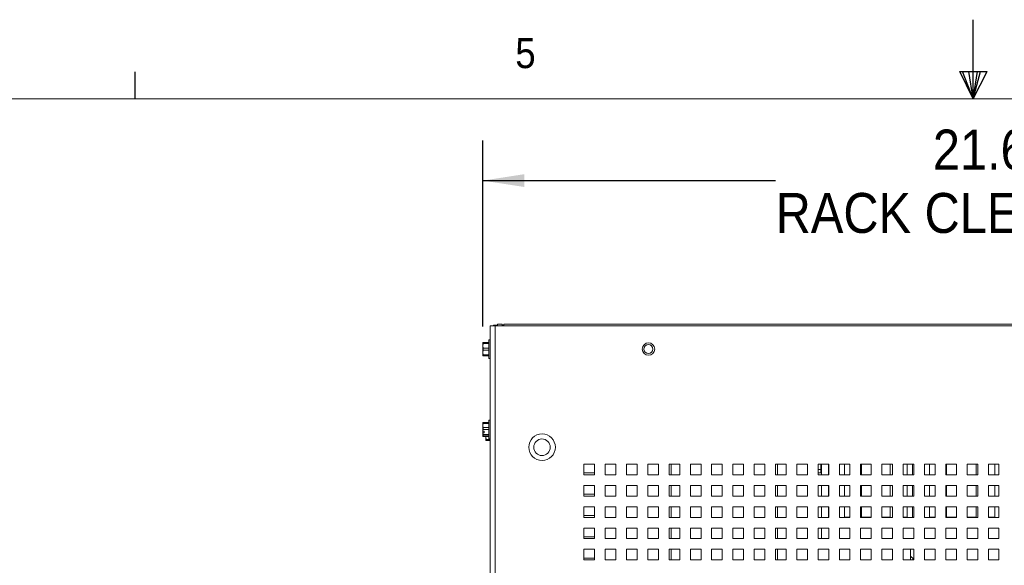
# Paper-space layout '3' of a CAD drawing. Header units: inches. Extents: x 1 to 109, y 1 to 85.
# Tile 98 of 107: x 40.18 to 55.6, y 76 to 84.54. Entities that reach past the tile are written whole.
import ezdxf

# ---------------------------------------------------------------- set-up
doc = ezdxf.new("R2010")
doc.units = ezdxf.units.IN
doc.header["$MEASUREMENT"] = 0
doc.layers.add('FORMAT', color=7, linetype='Continuous')
doc.styles.add('SLDTEXTSTYLE0', font='GOTHIC.TTF', dxfattribs={"width": 0.913})
doc.dimstyles.new('SLDDIMSTYLE6', dxfattribs={"dimtxt": 0.625, "dimasz": 0.65, "dimexe": 0, "dimexo": 0.0625, "dimgap": 0.15625, "dimtad": 0, "dimtih": 1, "dimtoh": 1, "dimlfac": 1.2, "dimrnd": 1e-09, "dimzin": 4, "dimdsep": 46, "dimtxsty": 'SLDTEXTSTYLE0', "dimsah": 1, "dimcen": 0.09, "dimadec": 0, "dimazin": 1, "dimtfac": 1, "dimtofl": 0, "dimtmove": 0, "dimatfit": 3, "dimfxl": 1, "dimfrac": 2, "dimtolj": 1, "dimtzin": 12, "dimarcsym": 0})

# ---------------------------------------------------------------- blocks, each defined once
blk = doc.blocks.new('_D_98')
at = {"layer": 'FORMAT', "color": 1, "ltscale": 5}
for p, q in [((47.433, 79.741), (47.433, 82.649)), ((65.435, 79.741), (65.435, 82.649)), ((47.433, 82.024), (52.02, 82.024)), ((65.435, 82.024), (59.53, 82.024))]:
    blk.add_line(p, q, dxfattribs=at)
for points in [[(47.433, 82.024), (48.083, 81.924), (48.083, 82.124)], [(65.435, 82.024), (64.785, 82.124), (64.785, 81.924)]]:
    blk.add_solid(points, dxfattribs=at)
at = {"layer": 'FORMAT', "color": 1, "ltscale": 5, "char_height": 0.625, "attachment_point": 1, "style": 'SLDTEXTSTYLE0'}
for s, insert in [('21.60', (54.482, 82.822, -6.902)), ('RACK CLEARANCE', (52.02, 81.83, -6.902))]:
    blk.add_mtext(s, dxfattribs=dict(at, insert=insert))

psp = doc.layouts.new('3')

# ---------------------------------------------------------------- linework, layer by layer
at = {"color": 7, "linetype": 'Continuous', "lineweight": 15, "ltscale": 5}
for p, q in [((47.5509, 66.5449), (47.5509, 79.7501)), ((47.5509, 79.7501), (47.6249, 79.7501)), ((47.6007, 79.7626), (47.6629, 79.7626)), ((47.6007, 79.7626), (47.6007, 79.7501)), ((47.6249, 79.7501), (47.6249, 66.5449)), ((65.2432, 79.7501), (47.6249, 79.7501)), ((47.6629, 79.7626), (47.6629, 79.7501)), ((47.6632, 79.7626), (47.6629, 79.7626)), ((47.6632, 79.7501), (47.6632, 79.779)), ((47.7379, 79.779), (47.6632, 79.779)), ((47.7379, 79.7501), (47.7379, 79.779)), ((47.7611, 79.7626), (47.7379, 79.7626)), ((47.7379, 79.7562), (47.7611, 79.7562)), ((47.7611, 79.779), (47.7611, 79.7501)), ((47.7611, 79.779), (65.1069, 79.779)), ((47.4337, 79.4917), (47.4334, 79.4909)), ((47.4334, 79.4909), (47.4334, 79.4397)), ((47.437, 79.4753), (47.4334, 79.4397)), ((47.4334, 79.3355), (47.4334, 79.4397)), ((47.4334, 79.4397), (47.437, 79.404)), ((47.437, 79.4917), (47.437, 79.4753)), ((47.437, 79.4917), (47.5274, 79.4917)), ((47.5274, 79.4753), (47.437, 79.4753)), ((47.5509, 79.5326), (47.5274, 79.5326)), ((47.5274, 79.5326), (47.5274, 79.2426)), ((47.437, 79.3711), (47.4334, 79.3355)), ((47.4334, 79.3355), (47.437, 79.2998)), ((47.4334, 79.2842), (47.4334, 79.3355)), ((47.4334, 79.2842), (47.4337, 79.2834)), ((47.437, 79.404), (47.437, 79.3711)), ((47.437, 79.404), (47.5274, 79.404)), ((47.5274, 79.3711), (47.437, 79.3711)), ((47.437, 79.2998), (47.5274, 79.2998)), ((47.437, 79.2998), (47.437, 79.2834)), ((47.5274, 79.2834), (47.437, 79.2834)), ((47.5274, 79.2426), (47.5509, 79.2426)), ((47.4334, 78.2317), (47.437, 78.2371)), ((47.4334, 78.1919), (47.4334, 78.2326)), ((47.437, 78.2245), (47.4334, 78.1919)), ((47.4334, 78.1919), (47.437, 78.1593)), ((47.4334, 78.101), (47.4334, 78.1919)), ((47.437, 78.2371), (47.437, 78.2245)), ((47.437, 78.2371), (47.5274, 78.2371)), ((47.5274, 78.2245), (47.437, 78.2245)), ((47.5509, 78.2734), (47.5274, 78.2734)), ((47.5274, 78.2734), (47.5274, 77.9834)), ((47.4334, 78.101), (47.4337, 78.1007)), ((47.4334, 78.101), (47.4334, 78.0769)), ((47.4334, 78.0251), (47.4334, 78.0769)), ((47.4337, 78.0766), (47.4334, 78.0769)), ((47.437, 78.0305), (47.4334, 78.0251)), ((47.4334, 78.0251), (47.437, 78.0197)), ((47.4569, 78.1007), (47.4337, 78.1007)), ((47.4337, 78.0766), (47.437, 78.0506)), ((47.4569, 78.0766), (47.4337, 78.0766)), ((47.437, 78.1593), (47.437, 78.1267)), ((47.437, 78.1593), (47.5274, 78.1593)), ((47.5274, 78.1267), (47.437, 78.1267)), ((47.437, 78.0506), (47.5274, 78.0506)), ((47.437, 78.0506), (47.437, 78.0305)), ((47.5274, 78.0305), (47.437, 78.0305)), ((47.4569, 78.0766), (47.4569, 78.1007)), ((47.437, 78.0197), (47.5274, 78.0197)), ((47.4841, 78.0197), (47.4832, 78.0107)), ((47.4832, 78.0107), (47.4832, 78.0197)), ((47.4832, 78.0107), (47.4869, 77.975)), ((47.4832, 77.9594), (47.4832, 78.0107)), ((47.4832, 77.9594), (47.4836, 77.9586)), ((47.4869, 77.975), (47.5509, 77.975)), ((47.4869, 77.975), (47.4869, 77.9586)), ((47.5509, 77.9586), (47.4869, 77.9586)), ((47.5274, 77.9834), (47.5509, 77.9834)), ((49.1842, 77.5876), (49.0175, 77.5876)), ((49.0175, 77.5876), (49.0175, 77.4209)), ((49.1842, 77.4209), (49.1842, 77.5876)), ((49.5175, 77.5876), (49.3509, 77.5876)), ((49.3509, 77.5876), (49.3509, 77.4209)), ((49.5175, 77.4209), (49.5175, 77.5876)), ((49.8509, 77.5876), (49.6842, 77.5876)), ((49.6842, 77.5876), (49.6842, 77.4209)), ((49.8509, 77.4209), (49.8509, 77.5876)), ((50.1842, 77.5876), (50.0175, 77.5876)), ((50.0175, 77.5876), (50.0175, 77.4209)), ((50.1842, 77.4209), (50.1842, 77.5876)), ((50.5175, 77.5876), (50.3509, 77.5876)), ((50.3509, 77.5876), (50.3509, 77.4209)), ((50.3832, 77.4209), (50.3832, 77.5876)), ((50.5175, 77.4209), (50.5175, 77.5876)), ((50.8509, 77.5876), (50.6842, 77.5876)), ((50.6842, 77.5876), (50.6842, 77.4209)), ((50.8509, 77.4209), (50.8509, 77.5876)), ((51.1842, 77.5876), (51.0175, 77.5876)), ((51.0175, 77.5876), (51.0175, 77.4209)), ((51.1842, 77.4209), (51.1842, 77.5876)), ((51.5175, 77.5876), (51.3509, 77.5876)), ((51.3509, 77.5876), (51.3509, 77.4209)), ((51.5175, 77.4209), (51.5175, 77.5876)), ((51.8509, 77.5876), (51.6842, 77.5876)), ((51.6842, 77.5876), (51.6842, 77.4209)), ((51.8509, 77.4209), (51.8509, 77.5876)), ((52.1842, 77.5876), (52.0175, 77.5876)), ((52.0175, 77.5876), (52.0175, 77.4209)), ((52.1842, 77.4209), (52.1842, 77.5876)), ((52.5175, 77.5876), (52.3509, 77.5876)), ((52.3509, 77.5876), (52.3509, 77.4209)), ((52.5175, 77.4209), (52.5175, 77.5876)), ((52.8509, 77.5876), (52.6842, 77.5876)), ((52.6842, 77.5876), (52.6842, 77.4209)), ((52.7296, 77.5026), (52.7296, 77.5876)), ((52.7378, 77.5876), (52.7378, 77.4209)), ((52.8461, 77.4209), (52.8461, 77.5876)), ((52.8509, 77.4209), (52.8509, 77.5876)), ((53.1842, 77.5876), (53.0175, 77.5876)), ((53.0175, 77.5876), (53.0175, 77.4209)), ((53.0962, 77.4209), (53.0962, 77.5876)), ((53.1842, 77.4209), (53.1842, 77.5876)), ((53.5175, 77.5876), (53.3509, 77.5876)), ((53.3509, 77.5876), (53.3509, 77.4209)), ((53.3629, 77.4209), (53.3629, 77.5876)), ((53.5175, 77.4209), (53.5175, 77.5876)), ((53.8509, 77.5876), (53.6842, 77.5876)), ((53.6842, 77.5876), (53.6842, 77.4209)), ((53.8129, 77.5876), (53.8129, 77.4209)), ((53.8509, 77.4209), (53.8509, 77.5876)), ((54.1842, 77.5876), (54.0175, 77.5876)), ((54.0175, 77.5876), (54.0175, 77.4209)), ((54.0795, 77.5876), (54.0795, 77.4209)), ((54.1629, 77.4209), (54.1629, 77.5876)), ((54.1842, 77.4209), (54.1842, 77.5876)), ((54.5175, 77.5876), (54.3509, 77.5876)), ((54.3509, 77.5876), (54.3509, 77.4209)), ((54.4295, 77.4209), (54.4295, 77.5876)), ((54.5175, 77.4209), (54.5175, 77.5876)), ((54.8509, 77.5876), (54.6842, 77.5876)), ((54.6842, 77.5876), (54.6842, 77.4209)), ((54.6962, 77.4209), (54.6962, 77.5876)), ((54.8509, 77.4209), (54.8509, 77.5876)), ((55.1842, 77.5876), (55.0175, 77.5876)), ((55.0175, 77.5876), (55.0175, 77.4209)), ((55.1591, 77.5876), (55.1591, 77.4209)), ((55.1842, 77.4209), (55.1842, 77.5876)), ((55.5175, 77.5876), (55.3509, 77.5876)), ((55.3509, 77.5876), (55.3509, 77.4209)), ((55.4508, 77.5876), (55.4508, 77.4209)), ((55.5175, 77.4209), (55.5175, 77.5876)), ((49.0175, 77.4501), (49.184, 77.4501)), ((49.0175, 77.4209), (49.1842, 77.4209)), ((49.184, 77.4501), (49.184, 77.4209)), ((49.3509, 77.4209), (49.5175, 77.4209)), ((49.6842, 77.4209), (49.8509, 77.4209)), ((50.0175, 77.4209), (50.1842, 77.4209)), ((50.3509, 77.4209), (50.5175, 77.4209)), ((50.6842, 77.4209), (50.8509, 77.4209)), ((51.0175, 77.4209), (51.1842, 77.4209)), ((51.3509, 77.4209), (51.5175, 77.4209)), ((51.6842, 77.4209), (51.8509, 77.4209)), ((52.0175, 77.4209), (52.1842, 77.4209)), ((52.3509, 77.4209), (52.5175, 77.4209)), ((52.7296, 77.4526), (52.6842, 77.4526)), ((52.6842, 77.4209), (52.8509, 77.4209)), ((52.7296, 77.5026), (52.7296, 77.4526)), ((53.0175, 77.4209), (53.1842, 77.4209)), ((53.3509, 77.4209), (53.5175, 77.4209)), ((53.6842, 77.4209), (53.8509, 77.4209)), ((54.0175, 77.4209), (54.1842, 77.4209)), ((54.3509, 77.4209), (54.5175, 77.4209)), ((54.6842, 77.4209), (54.8509, 77.4209)), ((55.0175, 77.4209), (55.1842, 77.4209)), ((55.3509, 77.4209), (55.5175, 77.4209)), ((49.1842, 77.2542), (49.0175, 77.2542)), ((49.0175, 77.2542), (49.0175, 77.0876)), ((49.1842, 77.0876), (49.1842, 77.2542)), ((49.5175, 77.2542), (49.3509, 77.2542)), ((49.3509, 77.2542), (49.3509, 77.0876)), ((49.5175, 77.0876), (49.5175, 77.2542)), ((49.8509, 77.2542), (49.6842, 77.2542)), ((49.6842, 77.2542), (49.6842, 77.0876)), ((49.8509, 77.0876), (49.8509, 77.2542)), ((50.1842, 77.2542), (50.0175, 77.2542)), ((50.0175, 77.2542), (50.0175, 77.0876)), ((50.1842, 77.0876), (50.1842, 77.2542)), ((50.5175, 77.2542), (50.3509, 77.2542)), ((50.3509, 77.2542), (50.3509, 77.0876)), ((50.3832, 77.0876), (50.3832, 77.2542)), ((50.5175, 77.0876), (50.5175, 77.2542)), ((50.8509, 77.2542), (50.6842, 77.2542)), ((50.6842, 77.2542), (50.6842, 77.0876)), ((50.8509, 77.0876), (50.8509, 77.2542)), ((51.1842, 77.2542), (51.0175, 77.2542)), ((51.0175, 77.2542), (51.0175, 77.0876)), ((51.1842, 77.0876), (51.1842, 77.2542)), ((51.5175, 77.2542), (51.3509, 77.2542)), ((51.3509, 77.2542), (51.3509, 77.0876)), ((51.5175, 77.0876), (51.5175, 77.2542)), ((51.8509, 77.2542), (51.6842, 77.2542)), ((51.6842, 77.2542), (51.6842, 77.0876)), ((51.8509, 77.0876), (51.8509, 77.2542)), ((52.1842, 77.2542), (52.0175, 77.2542)), ((52.0175, 77.2542), (52.0175, 77.0876)), ((52.1842, 77.0876), (52.1842, 77.2542)), ((52.5175, 77.2542), (52.3509, 77.2542)), ((52.3509, 77.2542), (52.3509, 77.0876)), ((52.5175, 77.0876), (52.5175, 77.2542)), ((52.8509, 77.2542), (52.6842, 77.2542)), ((52.6842, 77.2542), (52.6842, 77.0876)), ((52.7378, 77.2542), (52.7378, 77.0876)), ((52.8461, 77.0876), (52.8461, 77.2542)), ((52.8509, 77.0876), (52.8509, 77.2542)), ((53.1842, 77.2542), (53.0175, 77.2542)), ((53.0175, 77.2542), (53.0175, 77.0876)), ((53.0962, 77.0876), (53.0962, 77.2542)), ((53.1842, 77.0876), (53.1842, 77.2542)), ((53.5175, 77.2542), (53.3509, 77.2542)), ((53.3509, 77.2542), (53.3509, 77.0876)), ((53.3629, 77.0876), (53.3629, 77.2542)), ((53.5175, 77.0876), (53.5175, 77.2542)), ((53.8509, 77.2542), (53.6842, 77.2542)), ((53.6842, 77.2542), (53.6842, 77.0876)), ((53.8129, 77.2542), (53.8129, 77.0876)), ((53.8509, 77.0876), (53.8509, 77.2542)), ((54.1842, 77.2542), (54.0175, 77.2542)), ((54.0175, 77.2542), (54.0175, 77.0876)), ((54.0795, 77.2542), (54.0795, 77.0876)), ((54.1629, 77.0876), (54.1629, 77.2542)), ((54.1842, 77.0876), (54.1842, 77.2542)), ((54.5175, 77.2542), (54.3509, 77.2542)), ((54.3509, 77.2542), (54.3509, 77.0876)), ((54.4295, 77.0876), (54.4295, 77.2542)), ((54.5175, 77.0876), (54.5175, 77.2542)), ((54.8509, 77.2542), (54.6842, 77.2542)), ((54.6842, 77.2542), (54.6842, 77.0876)), ((54.6962, 77.0876), (54.6962, 77.2542)), ((54.8509, 77.0876), (54.8509, 77.2542)), ((55.1842, 77.2542), (55.0175, 77.2542)), ((55.0175, 77.2542), (55.0175, 77.0876)), ((55.1591, 77.2542), (55.1591, 77.0876)), ((55.1842, 77.0876), (55.1842, 77.2542)), ((55.5175, 77.2542), (55.3509, 77.2542)), ((55.3509, 77.2542), (55.3509, 77.0876)), ((55.4508, 77.2542), (55.4508, 77.0876)), ((55.5175, 77.0876), (55.5175, 77.2542)), ((49.0175, 77.1167), (49.184, 77.1167)), ((49.184, 77.1167), (49.184, 77.0876)), ((49.0175, 77.0876), (49.1842, 77.0876)), ((49.3509, 77.0876), (49.5175, 77.0876)), ((49.6842, 77.0876), (49.8509, 77.0876)), ((50.0175, 77.0876), (50.1842, 77.0876)), ((50.3509, 77.0876), (50.5175, 77.0876)), ((50.6842, 77.0876), (50.8509, 77.0876)), ((51.0175, 77.0876), (51.1842, 77.0876)), ((51.3509, 77.0876), (51.5175, 77.0876)), ((51.6842, 77.0876), (51.8509, 77.0876)), ((52.0175, 77.0876), (52.1842, 77.0876)), ((52.3509, 77.0876), (52.5175, 77.0876)), ((52.6842, 77.0876), (52.8509, 77.0876)), ((53.0175, 77.0876), (53.1842, 77.0876)), ((53.3509, 77.0876), (53.5175, 77.0876)), ((53.6842, 77.0876), (53.8509, 77.0876)), ((54.0175, 77.0876), (54.1842, 77.0876)), ((54.3509, 77.0876), (54.5175, 77.0876)), ((54.6842, 77.0876), (54.8509, 77.0876)), ((55.0175, 77.0876), (55.1842, 77.0876)), ((55.3509, 77.0876), (55.5175, 77.0876)), ((49.1842, 76.9209), (49.0175, 76.9209)), ((49.0175, 76.9209), (49.0175, 76.7542)), ((49.1842, 76.7542), (49.1842, 76.9209)), ((49.5175, 76.9209), (49.3509, 76.9209)), ((49.3509, 76.9209), (49.3509, 76.7542)), ((49.5175, 76.7542), (49.5175, 76.9209)), ((49.8509, 76.9209), (49.6842, 76.9209)), ((49.6842, 76.9209), (49.6842, 76.7542)), ((49.8509, 76.7542), (49.8509, 76.9209)), ((50.1842, 76.9209), (50.0175, 76.9209)), ((50.0175, 76.9209), (50.0175, 76.7542)), ((50.1842, 76.7542), (50.1842, 76.9209)), ((50.5175, 76.9209), (50.3509, 76.9209)), ((50.3509, 76.9209), (50.3509, 76.7542)), ((50.3832, 76.7542), (50.3832, 76.9209)), ((50.5175, 76.7542), (50.5175, 76.9209)), ((50.8509, 76.9209), (50.6842, 76.9209)), ((50.6842, 76.9209), (50.6842, 76.7542)), ((50.8509, 76.7542), (50.8509, 76.9209)), ((51.1842, 76.9209), (51.0175, 76.9209)), ((51.0175, 76.9209), (51.0175, 76.7542)), ((51.1842, 76.7542), (51.1842, 76.9209)), ((51.5175, 76.9209), (51.3509, 76.9209)), ((51.3509, 76.9209), (51.3509, 76.7542)), ((51.5175, 76.7542), (51.5175, 76.9209)), ((51.8509, 76.9209), (51.6842, 76.9209)), ((51.6842, 76.9209), (51.6842, 76.7542)), ((51.8509, 76.7542), (51.8509, 76.9209)), ((52.1842, 76.9209), (52.0175, 76.9209)), ((52.0175, 76.9209), (52.0175, 76.7542)), ((52.1842, 76.7542), (52.1842, 76.9209)), ((52.5175, 76.9209), (52.3509, 76.9209)), ((52.3509, 76.9209), (52.3509, 76.7542)), ((52.5175, 76.7542), (52.5175, 76.9209)), ((52.8509, 76.9209), (52.6842, 76.9209)), ((52.6842, 76.9209), (52.6842, 76.7542)), ((52.7378, 76.9209), (52.7378, 76.7542)), ((52.8461, 76.757), (52.8461, 76.9209)), ((52.8509, 76.7542), (52.8509, 76.9209)), ((53.1842, 76.9209), (53.0175, 76.9209)), ((53.0175, 76.9209), (53.0175, 76.7542)), ((53.0962, 76.757), (53.0962, 76.9209)), ((53.1842, 76.7542), (53.1842, 76.9209)), ((53.5175, 76.9209), (53.3509, 76.9209)), ((53.3509, 76.9209), (53.3509, 76.7542)), ((53.3629, 76.757), (53.3629, 76.9209)), ((53.5175, 76.7542), (53.5175, 76.9209)), ((53.8509, 76.9209), (53.6842, 76.9209)), ((53.6842, 76.9209), (53.6842, 76.7542)), ((53.8129, 76.9209), (53.8129, 76.757)), ((53.8509, 76.7542), (53.8509, 76.9209)), ((54.1842, 76.9209), (54.0175, 76.9209)), ((54.0175, 76.9209), (54.0175, 76.7542)), ((54.0795, 76.9209), (54.0795, 76.757)), ((54.1629, 76.757), (54.1629, 76.9209)), ((54.1842, 76.7542), (54.1842, 76.9209)), ((54.5175, 76.9209), (54.3509, 76.9209)), ((54.3509, 76.9209), (54.3509, 76.7542)), ((54.4295, 76.757), (54.4295, 76.9209)), ((54.5175, 76.7542), (54.5175, 76.9209)), ((54.8509, 76.9209), (54.6842, 76.9209)), ((54.6842, 76.9209), (54.6842, 76.7542)), ((54.6962, 76.757), (54.6962, 76.9209)), ((54.8509, 76.7542), (54.8509, 76.9209)), ((55.1842, 76.9209), (55.0175, 76.9209)), ((55.0175, 76.9209), (55.0175, 76.7542)), ((55.1591, 76.9209), (55.1591, 76.757)), ((55.1842, 76.7542), (55.1842, 76.9209)), ((55.5175, 76.9209), (55.3509, 76.9209)), ((55.3509, 76.9209), (55.3509, 76.7542)), ((55.4508, 76.9209), (55.4508, 76.757)), ((55.5175, 76.7542), (55.5175, 76.9209)), ((49.0175, 76.7834), (49.184, 76.7834)), ((49.0175, 76.7542), (49.1842, 76.7542)), ((49.184, 76.7834), (49.184, 76.7542)), ((49.3509, 76.7542), (49.5175, 76.7542)), ((49.6842, 76.7542), (49.8509, 76.7542)), ((50.0175, 76.7542), (50.1842, 76.7542)), ((50.3509, 76.7542), (50.5175, 76.7542)), ((50.6842, 76.7542), (50.8509, 76.7542)), ((51.0175, 76.7542), (51.1842, 76.7542)), ((51.3509, 76.7542), (51.5175, 76.7542)), ((51.6842, 76.7542), (51.8509, 76.7542)), ((52.0175, 76.7542), (52.1842, 76.7542)), ((52.3509, 76.7542), (52.5175, 76.7542)), ((52.6842, 76.7542), (52.8509, 76.7542)), ((52.8509, 76.757), (52.8461, 76.757)), ((53.0175, 76.7542), (53.1842, 76.7542)), ((53.1842, 76.757), (53.0962, 76.757)), ((53.3509, 76.7542), (53.5175, 76.7542)), ((53.5175, 76.757), (53.3629, 76.757)), ((53.8129, 76.757), (53.6842, 76.757)), ((53.6842, 76.7542), (53.8509, 76.7542)), ((54.0795, 76.757), (54.0175, 76.757)), ((54.0175, 76.7542), (54.1842, 76.7542)), ((54.1842, 76.757), (54.1629, 76.757)), ((54.3509, 76.7542), (54.5175, 76.7542)), ((54.5175, 76.757), (54.4295, 76.757)), ((54.6842, 76.7542), (54.8509, 76.7542)), ((54.8509, 76.757), (54.6962, 76.757)), ((55.1591, 76.757), (55.0175, 76.757)), ((55.0175, 76.7542), (55.1842, 76.7542)), ((55.4508, 76.757), (55.3509, 76.757)), ((55.3509, 76.7542), (55.5175, 76.7542)), ((49.1842, 76.5876), (49.0175, 76.5876)), ((49.0175, 76.5876), (49.0175, 76.4209)), ((49.1842, 76.4209), (49.1842, 76.5876)), ((49.5175, 76.5876), (49.3509, 76.5876)), ((49.3509, 76.5876), (49.3509, 76.4209)), ((49.5175, 76.4209), (49.5175, 76.5876)), ((49.8509, 76.5876), (49.6842, 76.5876)), ((49.6842, 76.5876), (49.6842, 76.4209)), ((49.8509, 76.4209), (49.8509, 76.5876)), ((50.1842, 76.5876), (50.0175, 76.5876)), ((50.0175, 76.5876), (50.0175, 76.4209)), ((50.1842, 76.4209), (50.1842, 76.5876)), ((50.5175, 76.5876), (50.3509, 76.5876)), ((50.3509, 76.5876), (50.3509, 76.4209)), ((50.3832, 76.4209), (50.3832, 76.5876)), ((50.5175, 76.4209), (50.5175, 76.5876)), ((50.8509, 76.5876), (50.6842, 76.5876)), ((50.6842, 76.5876), (50.6842, 76.4209)), ((50.8509, 76.4209), (50.8509, 76.5876)), ((51.1842, 76.5876), (51.0175, 76.5876)), ((51.0175, 76.5876), (51.0175, 76.4209)), ((51.1842, 76.4209), (51.1842, 76.5876)), ((51.5175, 76.5876), (51.3509, 76.5876)), ((51.3509, 76.5876), (51.3509, 76.4209)), ((51.5175, 76.4209), (51.5175, 76.5876)), ((51.8509, 76.5876), (51.6842, 76.5876)), ((51.6842, 76.5876), (51.6842, 76.4209)), ((51.8509, 76.4209), (51.8509, 76.5876)), ((52.1842, 76.5876), (52.0175, 76.5876)), ((52.0175, 76.5876), (52.0175, 76.4209)), ((52.1842, 76.4209), (52.1842, 76.5876)), ((52.5175, 76.5876), (52.3509, 76.5876)), ((52.3509, 76.5876), (52.3509, 76.4209)), ((52.5175, 76.4209), (52.5175, 76.5876)), ((52.8509, 76.5876), (52.6842, 76.5876)), ((52.6842, 76.5876), (52.6842, 76.4209)), ((52.7378, 76.5876), (52.7378, 76.4209)), ((52.8509, 76.4209), (52.8509, 76.5876)), ((53.1842, 76.5876), (53.0175, 76.5876)), ((53.0175, 76.5876), (53.0175, 76.4209)), ((53.1842, 76.4209), (53.1842, 76.5876)), ((53.5175, 76.5876), (53.3509, 76.5876)), ((53.3509, 76.5876), (53.3509, 76.4209)), ((53.5175, 76.4209), (53.5175, 76.5876)), ((53.8509, 76.5876), (53.6842, 76.5876)), ((53.6842, 76.5876), (53.6842, 76.4209)), ((53.8509, 76.4209), (53.8509, 76.5876)), ((54.1842, 76.5876), (54.0175, 76.5876)), ((54.0175, 76.5876), (54.0175, 76.4209)), ((54.1842, 76.4209), (54.1842, 76.5876)), ((54.5175, 76.5876), (54.3509, 76.5876)), ((54.3509, 76.5876), (54.3509, 76.4209)), ((54.5175, 76.4209), (54.5175, 76.5876)), ((54.8509, 76.5876), (54.6842, 76.5876)), ((54.6842, 76.5876), (54.6842, 76.4209)), ((54.8509, 76.4209), (54.8509, 76.5876)), ((55.1842, 76.5876), (55.0175, 76.5876)), ((55.0175, 76.5876), (55.0175, 76.4209)), ((55.1842, 76.4209), (55.1842, 76.5876)), ((55.5175, 76.5876), (55.3509, 76.5876)), ((55.3509, 76.5876), (55.3509, 76.4209)), ((55.5175, 76.4209), (55.5175, 76.5876)), ((49.0175, 76.4501), (49.184, 76.4501)), ((49.0175, 76.4209), (49.1842, 76.4209)), ((49.184, 76.4501), (49.184, 76.4209)), ((49.3509, 76.4209), (49.5175, 76.4209)), ((49.6842, 76.4209), (49.8509, 76.4209)), ((50.0175, 76.4209), (50.1842, 76.4209)), ((50.3509, 76.4209), (50.5175, 76.4209)), ((50.6842, 76.4209), (50.8509, 76.4209)), ((51.0175, 76.4209), (51.1842, 76.4209)), ((51.3509, 76.4209), (51.5175, 76.4209)), ((51.6842, 76.4209), (51.8509, 76.4209)), ((52.0175, 76.4209), (52.1842, 76.4209)), ((52.3509, 76.4209), (52.5175, 76.4209)), ((52.6842, 76.4209), (52.8509, 76.4209)), ((53.0175, 76.4209), (53.1842, 76.4209)), ((53.3509, 76.4209), (53.5175, 76.4209)), ((53.6842, 76.4209), (53.8509, 76.4209)), ((54.0175, 76.4209), (54.1842, 76.4209)), ((54.3509, 76.4209), (54.5175, 76.4209)), ((54.6842, 76.4209), (54.8509, 76.4209)), ((55.0175, 76.4209), (55.1842, 76.4209)), ((55.3509, 76.4209), (55.5175, 76.4209)), ((49.1842, 76.2542), (49.0175, 76.2542)), ((49.0175, 76.2542), (49.0175, 76.0876)), ((49.1842, 76.0876), (49.1842, 76.2542)), ((49.5175, 76.2542), (49.3509, 76.2542)), ((49.3509, 76.2542), (49.3509, 76.0876)), ((49.5175, 76.0876), (49.5175, 76.2542)), ((49.8509, 76.2542), (49.6842, 76.2542)), ((49.6842, 76.2542), (49.6842, 76.0876)), ((49.8509, 76.0876), (49.8509, 76.2542)), ((50.1842, 76.2542), (50.0175, 76.2542)), ((50.0175, 76.2542), (50.0175, 76.0876)), ((50.1842, 76.0876), (50.1842, 76.2542)), ((50.5175, 76.2542), (50.3509, 76.2542)), ((50.3509, 76.2542), (50.3509, 76.0876)), ((50.3832, 76.0876), (50.3832, 76.2542)), ((50.5175, 76.0876), (50.5175, 76.2542)), ((50.8509, 76.2542), (50.6842, 76.2542)), ((50.6842, 76.2542), (50.6842, 76.0876)), ((50.8509, 76.0876), (50.8509, 76.2542)), ((51.1842, 76.2542), (51.0175, 76.2542)), ((51.0175, 76.2542), (51.0175, 76.0876)), ((51.1842, 76.0876), (51.1842, 76.2542)), ((51.5175, 76.2542), (51.3509, 76.2542)), ((51.3509, 76.2542), (51.3509, 76.0876)), ((51.5175, 76.0876), (51.5175, 76.2542)), ((51.8509, 76.2542), (51.6842, 76.2542)), ((51.6842, 76.2542), (51.6842, 76.0876)), ((51.8509, 76.0876), (51.8509, 76.2542)), ((52.1842, 76.2542), (52.0175, 76.2542)), ((52.0175, 76.2542), (52.0175, 76.0876)), ((52.1842, 76.0876), (52.1842, 76.2542)), ((52.5175, 76.2542), (52.3509, 76.2542)), ((52.3509, 76.2542), (52.3509, 76.0876)), ((52.5175, 76.0876), (52.5175, 76.2542)), ((52.8509, 76.2542), (52.6842, 76.2542)), ((52.6842, 76.2542), (52.6842, 76.0876)), ((52.8509, 76.0876), (52.8509, 76.2542)), ((53.1842, 76.2542), (53.0175, 76.2542)), ((53.0175, 76.2542), (53.0175, 76.0876)), ((53.1842, 76.0876), (53.1842, 76.2542)), ((53.5175, 76.2542), (53.3509, 76.2542)), ((53.3509, 76.2542), (53.3509, 76.0876)), ((53.5175, 76.0876), (53.5175, 76.2542)), ((53.8509, 76.2542), (53.6842, 76.2542)), ((53.6842, 76.2542), (53.6842, 76.0876)), ((53.8509, 76.0876), (53.8509, 76.2542)), ((54.1842, 76.2542), (54.0175, 76.2542)), ((54.0175, 76.2542), (54.0175, 76.0876)), ((54.1299, 76.1487), (54.1299, 76.2542)), ((54.1842, 76.0876), (54.1842, 76.2542)), ((54.5175, 76.2542), (54.3509, 76.2542)), ((54.3509, 76.2542), (54.3509, 76.0876)), ((54.5175, 76.0876), (54.5175, 76.2542)), ((54.8509, 76.2542), (54.6842, 76.2542)), ((54.6842, 76.2542), (54.6842, 76.0876)), ((54.8509, 76.0876), (54.8509, 76.2542)), ((55.1842, 76.2542), (55.0175, 76.2542)), ((55.0175, 76.2542), (55.0175, 76.0876)), ((55.1842, 76.0876), (55.1842, 76.2542)), ((55.5175, 76.2542), (55.3509, 76.2542)), ((55.3509, 76.2542), (55.3509, 76.0876)), ((55.5175, 76.0876), (55.5175, 76.2542)), ((49.0175, 76.1167), (49.184, 76.1167)), ((49.0175, 76.0876), (49.1842, 76.0876)), ((49.184, 76.1167), (49.184, 76.0876)), ((49.3509, 76.0876), (49.5175, 76.0876)), ((49.6842, 76.0876), (49.8509, 76.0876)), ((50.0175, 76.0876), (50.1842, 76.0876)), ((50.3509, 76.0876), (50.5175, 76.0876)), ((50.6842, 76.0876), (50.8509, 76.0876)), ((51.0175, 76.0876), (51.1842, 76.0876)), ((51.3509, 76.0876), (51.5175, 76.0876)), ((51.6842, 76.0876), (51.8509, 76.0876)), ((52.0175, 76.0876), (52.1842, 76.0876)), ((52.3509, 76.0876), (52.5175, 76.0876)), ((52.6842, 76.0876), (52.8509, 76.0876)), ((53.0175, 76.0876), (53.1842, 76.0876)), ((53.3509, 76.0876), (53.5175, 76.0876)), ((53.6842, 76.0876), (53.8509, 76.0876)), ((54.0175, 76.0876), (54.1842, 76.0876)), ((54.1842, 76.1019), (54.1299, 76.1487)), ((54.1657, 76.1095), (54.1657, 76.0876)), ((54.1657, 76.1095), (54.1723, 76.1095)), ((54.1703, 76.1138), (54.1703, 76.1095)), ((54.1723, 76.1095), (54.1754, 76.1095)), ((54.3509, 76.0876), (54.5175, 76.0876)), ((54.6842, 76.0876), (54.8509, 76.0876)), ((55.0175, 76.0876), (55.1842, 76.0876)), ((55.3509, 76.0876), (55.5175, 76.0876))]:
    psp.add_line(p, q, dxfattribs=at)
at = {"color": 8, "linetype": 'Continuous', "lineweight": 15, "ltscale": 5}
for p, q in [((52.0499, 77.5876), (52.0499, 77.4209)), ((52.6842, 77.5026), (52.7296, 77.5026)), ((52.0499, 77.2542), (52.0499, 77.0876)), ((52.0499, 76.9209), (52.0499, 76.7542)), ((52.0499, 76.5876), (52.0499, 76.4209)), ((52.0499, 76.2542), (52.0499, 76.0876)), ((54.1332, 76.0876), (54.1332, 76.1458))]:
    psp.add_line(p, q, dxfattribs=at)
at = {"color": 7, "linetype": 'Continuous', "lineweight": 15, "ltscale": 25}
for centre, radius in [((50.0284, 79.3876), 0.0975), ((50.0282, 79.3867), 0.0705), ((48.3617, 77.8517), 0.2083), ((48.3605, 77.8514), 0.13)]:
    psp.add_circle(centre, radius, dxfattribs=at)
at = {"color": 7, "linetype": 'Continuous', "lineweight": 15, "ltscale": 5}
for points, knots in [([(47.4337, 79.4917), (47.4344, 79.4917), (47.4352, 79.4917), (47.4368, 79.4917), (47.437, 79.4917)], [0, 0, 0, 0, 0.8316866, 1, 1, 1, 1]), ([(47.437, 79.2834), (47.4368, 79.2834), (47.4352, 79.2834), (47.4344, 79.2834), (47.4337, 79.2834)], [0, 0, 0, 0, 0.1683134, 1, 1, 1, 1]), ([(47.437, 78.1267), (47.4368, 78.1252), (47.4352, 78.1166), (47.4344, 78.1079), (47.4337, 78.1007)], [0, 0, 0, 0, 0.1682689, 1, 1, 1, 1]), ([(47.4869, 77.9586), (47.4866, 77.9586), (47.485, 77.9586), (47.4842, 77.9586), (47.4836, 77.9586)], [0, 0, 0, 0, 0.16827, 1, 1, 1, 1])]:
    psp.add_open_spline(points, degree=3, knots=knots, dxfattribs=at)
at = {"layer": 'FORMAT', "ltscale": 5}
for p, q in [((55.1144, 83.303), (55.1144, 84.5415)), ((54.9045, 83.7311), (55.335, 83.7311)), ((55.1144, 83.303), (54.9045, 83.7311)), ((55.1144, 83.303), (54.9454, 83.7311)), ((55.1144, 83.303), (55.0428, 83.7311)), ((55.1144, 83.303), (55.1791, 83.7311)), ((55.1144, 83.303), (55.2298, 83.7311)), ((55.1144, 83.303), (55.335, 83.7311)), ((41.9894, 83.303), (41.9894, 83.727))]:
    psp.add_line(p, q, dxfattribs=at)
at = {"layer": 'FORMAT', "lineweight": 0, "ltscale": 5}
psp.add_line((2.6144, 83.303), (107.6144, 83.303), dxfattribs=at)

# ---------------------------------------------------------------- texts
at = {"layer": 'FORMAT', "color": 7, "ltscale": 5, "insert": (47.9428, 84.2528), "char_height": 0.4688, "attachment_point": 1, "style": 'SLDTEXTSTYLE0'}
psp.add_mtext('5', dxfattribs=at)

# ---------------------------------------------------------------- dimensions: what is measured, and where the dimension line sits
at = {"layer": 'FORMAT', "color": 1, "ltscale": 5}
dim = psp.add_linear_dim(base=(65.4347, 82.0237), p1=(47.4334, 79.4909), p2=(65.4347, 79.4909), text='<>\\PRACK CLEARANCE', dimstyle='SLDDIMSTYLE6', dxfattribs=at)
dim.commit()
dim.dimension.update_dxf_attribs({"geometry": '_D_98', "text_midpoint": (55.7748, 82.0237), "dimtype": 160})

doc.saveas('drawing.dxf')
